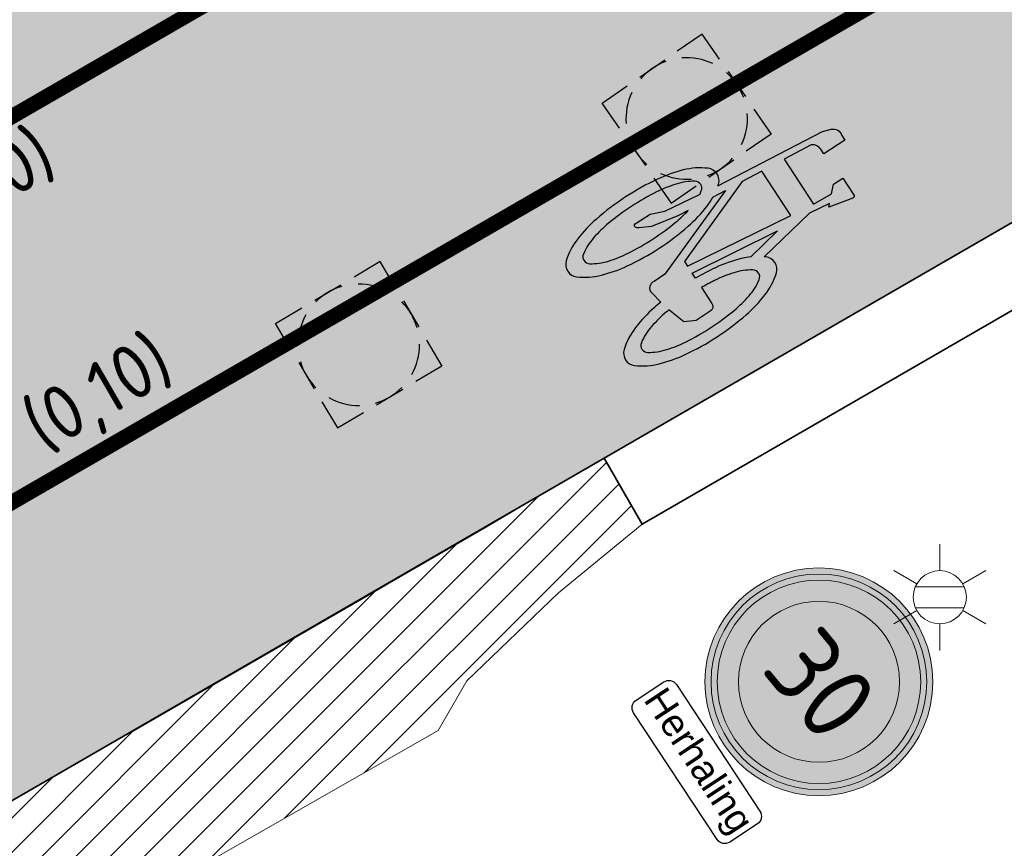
# Model space of a CAD drawing. Header units: metres. Extents: x 191748 to 192615, y 309710 to 310028.
# Tile 59 of 76: x 192196.89 to 192203.37, y 309819.58 to 309825.04. Entities that reach past the tile are written whole.
import ezdxf
from ezdxf.enums import TextEntityAlignment as Align

# ---------------------------------------------------------------- set-up
doc = ezdxf.new("R2010")
doc.units = ezdxf.units.M
doc.linetypes.add('VW-1-1_STREEP', pattern=[2, 1, -1])
doc.linetypes.add('VW-11_STREEP', pattern=[2, 1, -1])
for name, color, linetype, lineweight in [('B-ME-IE-MEUBILAIR_WEGMEUBILAIR_LICHTMAST-S', 7, 'Continuous', 13), ('N-WE-RI-OVERIG_RIOOLPUT-OPHOOGTEBRENGEN-S-200', 7, 'Continuous', 25), ('N-WE-VH-GOOT-G', 170, 'Continuous', 35), ('N-WE-VH-HERSTRATEN-A', 252, 'Continuous', 9), ('N-WE-VH-HERSTRATEN-G', 8, 'Continuous', 9), ('N-WE-VH-KANTVERHARDING-G', 5, 'Continuous', 35), ('N-WE-VH-VERHARDING_ASFALT-A', 253, 'Continuous', 9), ('N-WE-VW-VERKEERSTEKEN_BORD_A-S-200', 7, 'Continuous', 25), ('N-WE-VW-VERKEERSTEKEN_ONDERBORD-S-200', 7, 'Continuous', 25)]:
    doc.layers.add(name, color=color, linetype=linetype, lineweight=lineweight)
doc.layers.add('N-WE-IE-MEUBILAIR_WEGMEUBILAIR_VERKEERSBORD-S', color=7, linetype='Continuous')
doc.layers.add('N-WE-IE-MEUBILAIR_WEGMEUBILAIR_VERKEERSBORD_WIPEOUT-G', color=7, linetype='Continuous', plot=False)
for name, color, linetype, lineweight, true_color in [('N-WE-VH-GESLOTENVERHARDING_ASFALT_COATING_ROOD-A', 7, 'Continuous', 9, 0xf2beba), ('N-WE-VW-MARKERING_LANGS_STREEP_11-G', 7, 'VW-11_STREEP', 13, 0xf7f7f7), ('N-WE-VW-MARKERING_SYMBOOL-S', 7, 'Continuous', 25, 0xf7f7f7)]:
    doc.layers.add(name, color=color, linetype=linetype, lineweight=lineweight, true_color=true_color)
doc.layers.add('N-WE-VW-MARKERING-T', color=7, linetype='Continuous', true_color=0xf7f7f7)
doc.styles.add('NLCS-ISO-ANNOTATIVE-T18', font='NLCS-ISO.ttf', dxfattribs={"height": 1.8})
doc.styles.add('NLCS-ISO-M200-T18', font='NLCS-ISO.ttf', dxfattribs={"height": 0.36})
doc.styles.add('NLCS-RVV-M200-T25', font='NLCS-RVV.ttf')
doc.styles.add('VB', font='arial.ttf')

# ---------------------------------------------------------------- blocks, each defined once
blk = doc.blocks.new('SVW-MARKERING_SYMBOOL_FIETS_2.0')
h = blk.add_hatch(color=256)
h.paths.add_polyline_path([(-0.0893796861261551, 1.999999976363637), (-0.1260769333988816, 1.999999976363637), (-0.1260769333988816, 2), (-0.1627741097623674, 2, 0.2360683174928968), (-0.1994714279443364, 1.963302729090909), (-0.2178200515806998, 1.90825685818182), (-0.2942099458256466, 1.135263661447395, 0.006813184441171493), (-0.3019926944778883, 1.144906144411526, 0.2231196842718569), (-0.3646090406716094, 1.174311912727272, 0.2231196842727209), (-0.4272253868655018, 1.144906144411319, 0.09064812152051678), (-0.5073278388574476, 1.002337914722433, 0.04745077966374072), (-0.5494175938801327, 0.8275192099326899, 0.03537354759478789), (-0.5664439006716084, 0.5871559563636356, 0.03537354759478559), (-0.5494175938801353, 0.346792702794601, 0.04745077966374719), (-0.5073278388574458, 0.1719739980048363, 0.09064812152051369), (-0.4272253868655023, 0.02940576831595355, 0.2231196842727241), (-0.3646090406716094, 0, 0.223119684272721), (-0.3019926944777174, 0.02940576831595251, 0.0906481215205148), (-0.2218902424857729, 0.1719739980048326, 0.04745077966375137), (-0.1798004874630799, 0.3467927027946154, 0.03537354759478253), (-0.1627741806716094, 0.5871559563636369, 0.03537354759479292), (-0.1798004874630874, 0.8275192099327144, 0.04745077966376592), (-0.2218902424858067, 1.002337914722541, 0.038863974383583), (-0.2499456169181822, 1.06710290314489), (-0.2416865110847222, 1.160706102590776), (0.002363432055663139, 0.5253944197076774), (0.002363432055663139, 0.440366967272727, 0.5446649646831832), (0.05740930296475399, 0.3853210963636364), (0.1407486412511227, 0.4032653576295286, 0.008345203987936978), (0.1478301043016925, 0.3467927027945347, 0.04745077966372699), (0.1899198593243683, 0.1719739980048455, 0.09064812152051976), (0.2700223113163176, 0.02940576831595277, 0.2231196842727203), (0.3326386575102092, 0, 0.2231196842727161), (0.3952550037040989, 0.02940576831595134, 0.09064812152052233), (0.4753574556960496, 0.171973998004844, 0.04745077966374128), (0.5174472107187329, 0.3467927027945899, 0.03537354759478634), (0.5344735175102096, 0.5871559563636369, 0.03537354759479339), (0.5174472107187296, 0.8275192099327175, 0.04745077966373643), (0.4753574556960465, 1.002337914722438, 0.09064812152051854), (0.3952550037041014, 1.14490614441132, 0.22311968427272), (0.3326386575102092, 1.174311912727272, 0.2231196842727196), (0.2700223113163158, 1.14490614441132, 0.006813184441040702), (0.2622395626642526, 1.135263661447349), (0.1858496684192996, 1.541284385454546), (0.2041982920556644, 1.688073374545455), (0.222546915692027, 1.66972475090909), (0.2592441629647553, 1.834862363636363, 0.5489458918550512), (0.2408955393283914, 1.853210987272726), (0.1124551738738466, 1.853210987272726), (0.1124551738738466, 1.779816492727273), (0.1589383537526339, 1.733333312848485), (0.1491524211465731, 1.596330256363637), (-0.2032490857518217, 1.596330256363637), (-0.185406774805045, 1.798543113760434, -0.2817769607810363), (-0.1260769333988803, 1.834862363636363), (-0.0893796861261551, 1.834862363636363)])
h.paths.add_polyline_path([(0.1308037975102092, 1.431192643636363), (0.03906067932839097, 0.6788990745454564), (0.002363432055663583, 0.6788990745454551), (-0.2306719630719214, 1.285537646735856), (-0.2178200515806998, 1.431192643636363)], flags=16)
h.paths.add_polyline_path([(0.1675010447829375, 1.302752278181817), (0.2155579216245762, 1.062467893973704, 0.03598583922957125), (0.1899198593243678, 1.002337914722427, 0.04745077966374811), (0.1478301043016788, 0.8275192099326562, 0.02190482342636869), (0.1332736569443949, 0.6788990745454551), (0.09410655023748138, 0.6788990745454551)], flags=16)
h.paths.add_polyline_path([(-0.3266833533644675, 1.025730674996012, -0.01664003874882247), (-0.3127564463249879, 1.003573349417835), (-0.3462604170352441, 0.7522935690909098), (-0.3829576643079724, 0.6605504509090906), (-0.3829576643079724, 0.5504587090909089, 0.7207592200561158), (-0.3646090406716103, 0.5321100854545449, 0.1622776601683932), (-0.3462604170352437, 0.5504587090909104), (-0.3095631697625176, 0.6238532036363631), (-0.2728659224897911, 0.8073394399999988), (-0.2662235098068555, 0.8826201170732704, -0.03090717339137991), (-0.2470638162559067, 0.7756656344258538, -0.02887400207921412), (-0.2361686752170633, 0.5871559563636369, -0.0288740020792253), (-0.2470638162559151, 0.3986462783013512, -0.03940657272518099), (-0.2737879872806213, 0.2627950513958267, -0.08052682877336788), (-0.3266833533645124, 0.1485812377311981, -0.249059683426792), (-0.3646090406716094, 0.128440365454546, -0.2490596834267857), (-0.4025347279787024, 0.1485812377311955, -0.08052682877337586), (-0.455430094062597, 0.262795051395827, -0.03940657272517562), (-0.4821542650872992, 0.3986462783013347, -0.02887400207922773), (-0.4930494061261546, 0.5871559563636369, -0.02887400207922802), (-0.4821542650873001, 0.7756656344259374, -0.03940657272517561), (-0.4554300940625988, 0.9115168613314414, -0.08052682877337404), (-0.4025347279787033, 1.025730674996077, -0.2490596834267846), (-0.3646090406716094, 1.045871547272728, -0.2490596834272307)], flags=16)
h.paths.add_polyline_path([(0.3326386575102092, 1.045871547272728, -0.2490596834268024), (0.3705643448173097, 1.025730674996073, -0.08052682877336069), (0.4234597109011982, 0.9115168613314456, -0.03940657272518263), (0.4501838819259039, 0.7756656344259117, -0.02887400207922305), (0.4610790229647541, 0.5871559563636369, -0.02887400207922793), (0.4501838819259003, 0.3986462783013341, -0.03940657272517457), (0.423459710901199, 0.2627950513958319, -0.08052682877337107), (0.3705643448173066, 0.1485812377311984, -0.2490596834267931), (0.3326386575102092, 0.128440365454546, -0.2490596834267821), (0.2947129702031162, 0.1485812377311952, -0.08052682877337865), (0.2418176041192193, 0.2627950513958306, -0.03940657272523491), (0.2150934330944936, 0.3986462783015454, -0.003097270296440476), (0.2128827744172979, 0.418796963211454), (0.3326386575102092, 0.4587155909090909), (0.3693359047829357, 0.5321100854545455), (0.3693359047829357, 0.6422018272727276, 0.4142135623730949), (0.3326386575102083, 0.6788990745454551), (0.2067722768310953, 0.6788990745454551, -0.01484253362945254), (0.2150934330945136, 0.775665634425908, -0.0394065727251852), (0.2418176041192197, 0.9115168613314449, -0.08052682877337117), (0.2947129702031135, 1.025730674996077, -0.2490596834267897)], flags=16)
at = {"flags": 128}
for points in [[(-0.2942099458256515, 1.135263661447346), (-0.2178200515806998, 1.908256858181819), (-0.1994714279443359, 1.96330272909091, -0.4142135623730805), (-0.1260769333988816, 1.999999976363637), (-0.0893796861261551, 1.999999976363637), (-0.0893796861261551, 1.834862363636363), (-0.1260769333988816, 1.834862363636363, 0.2817769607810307), (-0.185406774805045, 1.798543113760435), (-0.2032490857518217, 1.596330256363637), (0.1491524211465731, 1.596330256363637), (0.1589383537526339, 1.733333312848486), (0.1124551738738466, 1.779816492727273), (0.1124551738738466, 1.853210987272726), (0.2408955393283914, 1.853210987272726, -0.5489458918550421), (0.2592441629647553, 1.834862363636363), (0.222546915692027, 1.66972475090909), (0.2041982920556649, 1.688073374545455), (0.1858496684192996, 1.541284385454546), (0.2622395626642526, 1.135263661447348)], [(-0.3019926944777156, 1.144906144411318, 0.22311968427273), (-0.3646090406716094, 1.174311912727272, 0.2231196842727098), (-0.4272253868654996, 1.144906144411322, 0.09064812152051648), (-0.5073278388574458, 1.002337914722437, 0.04745077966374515), (-0.5494175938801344, 0.827519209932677, 0.03537354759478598), (-0.5664439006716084, 0.5871559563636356, 0.0353735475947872), (-0.5494175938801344, 0.34679270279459, 0.04745077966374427), (-0.5073278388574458, 0.1719739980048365, 0.09064812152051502), (-0.4272253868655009, 0.0294057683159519, 0.2231196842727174), (-0.3646090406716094, 0, 0.2231196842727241), (-0.3019926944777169, 0.0294057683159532, 0.09064812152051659), (-0.2218902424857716, 0.1719739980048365, 0.04745077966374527), (-0.1798004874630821, 0.3467927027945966, 0.03537354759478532), (-0.1627741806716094, 0.5871559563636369, 0.03537354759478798), (-0.1798004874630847, 0.827519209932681, 0.04745077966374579), (-0.2218902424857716, 1.002337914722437, 0.03886397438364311), (-0.2499456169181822, 1.067102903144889), (-0.2416865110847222, 1.160706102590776), (0.002363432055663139, 0.5253944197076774), (0.002363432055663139, 0.440366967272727, 0.544664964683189), (0.05740930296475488, 0.3853210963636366), (0.1407486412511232, 0.4032653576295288, 0.008345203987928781), (0.1478301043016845, 0.34679270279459, 0.04745077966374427), (0.1899198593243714, 0.1719739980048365, 0.09064812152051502), (0.270022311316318, 0.0294057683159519, 0.2231196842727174), (0.3326386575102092, 0, 0.2231196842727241), (0.3952550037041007, 0.0294057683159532, 0.09064812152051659), (0.4753574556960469, 0.1719739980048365, 0.04745077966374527), (0.5174472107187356, 0.3467927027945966, 0.03537354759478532), (0.5344735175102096, 0.5871559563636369, 0.03537354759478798), (0.5174472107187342, 0.827519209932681, 0.04745077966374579), (0.4753574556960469, 1.002337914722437, 0.09064812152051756), (0.3952550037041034, 1.144906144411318, 0.22311968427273), (0.3326386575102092, 1.174311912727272, 0.2231196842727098), (0.270022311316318, 1.144906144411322)]]:
    blk.add_lwpolyline(points, format="xyb", dxfattribs=at)
blk.add_lwpolyline([(-0.2306719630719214, 1.285537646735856), (0.002363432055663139, 0.6788990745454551), (0.03906067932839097, 0.6788990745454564), (0.1308037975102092, 1.431192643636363), (-0.2178200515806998, 1.431192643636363)], close=True, dxfattribs=at)
for points in [[(0.2155579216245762, 1.062467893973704, 0.03598583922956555), (0.1899198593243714, 1.002337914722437, 0.04745077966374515), (0.1478301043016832, 0.827519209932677, 0.02190482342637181), (0.1332736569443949, 0.6788990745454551), (0.09410655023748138, 0.6788990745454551), (0.167501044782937, 1.302752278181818)], [(-0.2662235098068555, 0.8826201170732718), (-0.2728659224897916, 0.8073394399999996), (-0.3095631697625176, 0.6238532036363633), (-0.3462604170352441, 0.5504587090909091, -0.1622776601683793), (-0.3646090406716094, 0.5321100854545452, -0.7207592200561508), (-0.3829576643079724, 0.5504587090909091), (-0.3829576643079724, 0.6605504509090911), (-0.3462604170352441, 0.7522935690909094), (-0.3127564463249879, 1.003573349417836, 0.01664003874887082), (-0.3266833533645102, 1.025730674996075, 0.2490596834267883), (-0.3646090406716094, 1.045871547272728, 0.2490596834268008), (-0.4025347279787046, 1.025730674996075, 0.08052682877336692), (-0.4554300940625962, 0.9115168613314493, 0.0394065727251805), (-0.4821542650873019, 0.7756656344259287, 0.02887400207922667), (-0.4930494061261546, 0.5871559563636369, 0.02887400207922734), (-0.4821542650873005, 0.3986462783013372, 0.03940657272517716), (-0.4554300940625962, 0.2627950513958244, 0.08052682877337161), (-0.4025347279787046, 0.1485812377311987, 0.2490596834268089), (-0.3646090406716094, 0.128440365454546, 0.2490596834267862), (-0.3266833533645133, 0.1485812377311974, 0.08052682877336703), (-0.2737879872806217, 0.2627950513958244, 0.0394065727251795), (-0.247063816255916, 0.3986462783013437, 0.02887400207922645), (-0.2361686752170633, 0.5871559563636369, 0.02887400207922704), (-0.247063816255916, 0.7756656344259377, 0.0309071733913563)], [(0.4610790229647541, 0.5871559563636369, 0.02887400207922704), (0.4501838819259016, 0.7756656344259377, 0.0394065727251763), (0.4234597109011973, 0.9115168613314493, 0.08052682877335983), (0.3705643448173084, 1.025730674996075, 0.2490596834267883), (0.3326386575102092, 1.045871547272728, 0.2490596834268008), (0.2947129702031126, 1.025730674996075, 0.08052682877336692), (0.2418176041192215, 0.9115168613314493, 0.0394065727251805), (0.2150934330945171, 0.7756656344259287, 0.01484253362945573), (0.2067722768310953, 0.6788990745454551), (0.3326386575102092, 0.6788990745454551, -0.4142135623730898), (0.3693359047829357, 0.6422018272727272), (0.3693359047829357, 0.5321100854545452), (0.3326386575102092, 0.4587155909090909), (0.2128827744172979, 0.4187969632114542, 0.003097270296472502), (0.2150934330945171, 0.3986462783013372, 0.03940657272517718), (0.2418176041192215, 0.2627950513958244, 0.0805268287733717), (0.2947129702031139, 0.1485812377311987, 0.2490596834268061), (0.3326386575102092, 0.128440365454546, 0.2490596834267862), (0.3705643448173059, 0.1485812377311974, 0.08052682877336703), (0.4234597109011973, 0.2627950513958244, 0.0394065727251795), (0.4501838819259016, 0.3986462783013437, 0.02887400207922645)]]:
    blk.add_lwpolyline(points, format="xyb", close=True, dxfattribs=at)
for centre, radius, start, end in [((-0.6519019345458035, 0.8545213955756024), 0.4547084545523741, 38.12735981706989, 39.68880251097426), ((0.6199315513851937, 0.8545213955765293), 0.454708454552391, 140.3111974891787, 141.8726401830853)]:
    blk.add_arc(centre, radius, start, end)
blk = doc.blocks.new('N-SVW-VERKEERSTEKEN_BORD_A01_030-SO')
at = {"true_color": 0xff0000}
h = blk.add_hatch(color=1, dxfattribs=at)
h.dxf.hatch_style = 1
h.paths.add_polyline_path([(-3.75, 0), (-3.55, 0, -1), (3.550000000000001, 0), (3.75, 0, 1)])
at = {"true_color": 0xffffff}
h = blk.add_hatch(color=7, dxfattribs=at)
h.dxf.hatch_style = 1
h.paths.add_polyline_path([(-3.55, 0), (-3.35, 0, -1), (3.35, 0), (3.550000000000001, 0, 1)])
at = {"true_color": 0xff0000}
h = blk.add_hatch(color=1, dxfattribs=at)
h.dxf.hatch_style = 1
h.paths.add_polyline_path([(-3.35, 0), (-2.649999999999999, 0, -1), (2.649999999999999, 0), (3.35, 0, 1)])
at = {"true_color": 0xffffff}
h = blk.add_hatch(color=7, dxfattribs=at)
h.dxf.hatch_style = 1
h.paths.add_polyline_path([(-2.649999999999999, 0), (2.649999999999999, 0, 1)])
at = {"true_color": 0xff0000}
h = blk.add_hatch(color=1, dxfattribs=at)
h.dxf.hatch_style = 1
h.paths.add_polyline_path([(3.75, 0), (3.550000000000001, 0, -1), (-3.55, 0), (-3.75, 0, 1)])
at = {"true_color": 0xffffff}
h = blk.add_hatch(color=7, dxfattribs=at)
h.dxf.hatch_style = 1
h.paths.add_polyline_path([(3.550000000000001, 0), (3.35, 0, -1), (-3.35, 0), (-3.55, 0, 1)])
at = {"true_color": 0xff0000}
h = blk.add_hatch(color=1, dxfattribs=at)
h.dxf.hatch_style = 1
h.paths.add_polyline_path([(3.35, 0), (2.649999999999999, 0, -1), (-2.649999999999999, 0), (-3.35, 0, 1)])
at = {"true_color": 0xffffff}
h = blk.add_hatch(color=7, dxfattribs=at)
h.dxf.hatch_style = 1
h.paths.add_polyline_path([(2.649999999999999, 0), (-2.649999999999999, 0, 1)])
at = {"color": 1, "lineweight": 0, "true_color": 0xff0000}
blk.add_circle((0, 0), 3.75, dxfattribs=at)
at = {"color": 7, "lineweight": 0, "true_color": 0xffffff}
for radius in [3.55, 3.35, 2.649999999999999]:
    blk.add_circle((0, 0), radius, dxfattribs=at)
at = {"color": 250, "true_color": 0x191919, "style": 'NLCS-RVV-M200-T25'}
blk.add_text('30', height=2.5, dxfattribs=at).set_placement((0.09999999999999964, 0), align=Align.MIDDLE_CENTER)
blk = doc.blocks.new('B311')
blk.add_wipeout([(-2.800000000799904, 0.09999999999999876), (2.80000000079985, 0.09999999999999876), (2.80000000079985, 1.7870815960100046), (-2.800000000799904, 1.7870815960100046)]).dxf.layer = 'N-WE-IE-MEUBILAIR_WEGMEUBILAIR_VERKEERSBORD_WIPEOUT-G'
at = {"layer": 'N-WE-IE-MEUBILAIR_WEGMEUBILAIR_VERKEERSBORD-S', "color": 7, "linetype": 'Continuous'}
blk.add_lwpolyline([(-2.500000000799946, 1.787081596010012), (2.500000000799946, 1.787081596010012, -0.414213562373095), (2.8000000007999, 1.48708159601), (2.8000000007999, 0.4000000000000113, -0.4142135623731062), (2.500000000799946, 0.09999999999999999), (-2.500000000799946, 0.09999999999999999, -0.414213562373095), (-2.8000000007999, 0.4000000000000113), (-2.8000000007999, 1.48708159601, -0.414213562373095)], format="xyb", close=True, dxfattribs=at)
at = {"layer": 'N-WE-IE-MEUBILAIR_WEGMEUBILAIR_VERKEERSBORD-S', "color": 7, "linetype": 'Continuous', "style": 'VB'}
blk.add_text('Herhaling', height=0.9, dxfattribs=at).set_placement((0, 0.9326574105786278), align=Align.MIDDLE)
blk = doc.blocks.new('SRI-PUT_OPHOOGTEBRENGEN-SO')
for p, q in [((-0.5, 2), (0.5, 2)), ((-2, -0.4999999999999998), (-2, 0.5)), ((2, -0.4999999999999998), (2, 0.5000000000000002)), ((-0.5, -2), (0.5, -2))]:
    blk.add_line(p, q)
for points in [[(-1, 2), (-2, 2), (-2, 0.9999999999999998)], [(1, 2), (2, 2), (2, 0.9999999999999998)], [(-1, -2), (-2, -2), (-2, -0.9999999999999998)], [(1, -2), (2, -2), (2, -0.9999999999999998)]]:
    blk.add_lwpolyline(points)
for start, end in [(75.52248781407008, 104.4775121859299), (120, 150), (30, 59.99999999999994), (165.5224878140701, 194.4775121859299), (345.5224878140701, 14.47751218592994), (209.9999999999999, 239.9999999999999), (300.0000000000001, 330.0000000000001), (255.52248781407, 284.4775121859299)]:
    blk.add_arc((0, 0), 2, start, end)
blk = doc.blocks.new('B-SIE-WEG_LICHTMAST-SO')
at = {"color": 0, "linetype": 'ByBlock', "lineweight": -2}
for points in [[(5.772554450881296e-10, 0.8750000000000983), (1.154461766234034e-09, 1.75)], [(-0.7577727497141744, 0.4375000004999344), (-1.515543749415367, 0.8750000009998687)], [(0.7577727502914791, 0.4374999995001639), (1.515543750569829, 0.8749999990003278)], [(-0.8038227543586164, 0.3456790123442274), (0.8038227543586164, 0.3456790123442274)], [(-0.7577727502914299, -0.4374999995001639), (-1.51554375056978, -0.8749999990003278)], [(-0.8038227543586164, -0.3456790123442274), (0.8038227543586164, -0.3456790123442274)], [(0.7577727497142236, -0.4375000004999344), (1.515543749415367, -0.8750000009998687)], [(-5.772554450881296e-10, -0.8750000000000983), (-1.154412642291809e-09, -1.75)]]:
    blk.add_lwpolyline(points, dxfattribs=at)
blk.add_circle((0, 0), 0.8749999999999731, dxfattribs=at)
at = {"color": 0, "linetype": 'ByBlock', "lineweight": -2, "style": 'NLCS-ISO-ANNOTATIVE-T18'}
blk.add_attdef('SYMBOOL', (2.5, -2.5), '', height=1.8, dxfattribs=at)

msp = doc.modelspace()

# ---------------------------------------------------------------- hatches: boundary and pattern name
at = {"layer": 'N-WE-VH-GESLOTENVERHARDING_ASFALT_COATING_ROOD-A'}
h = msp.add_hatch(color=256, dxfattribs=at)
h.dxf.hatch_style = 1
edge = h.paths.add_edge_path()
edge.add_line((192051.0774653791, 309808.4195765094), (192057.0811257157, 309758.80851348))
edge.add_line((192057.0811257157, 309758.80851348), (192058.565283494, 309759.0298562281))
edge.add_line((192058.565283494, 309759.0298562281), (192052.5561329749, 309808.6862872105))
edge.add_arc((192068.7381378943, 309810.6445452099), 16.30006311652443, 172.7372160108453, 186.9000706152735, ccw=False)
edge.add_arc((192042.9464646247, 309813.9315084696), 9.700216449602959, 352.7372160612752, 353.558672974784)
edge.add_arc((192068.7432477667, 309810.638999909), 16.30746508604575, 122.85393825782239, 172.2315393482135, ccw=False)
edge.add_arc((192069.4176080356, 309809.2144069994), 17.87123448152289, 94.68040749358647, 122.19239038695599, ccw=False)
edge.add_arc((192068.8067794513, 309807.0628131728), 19.9812120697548, 86.85571442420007, 92.43069995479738, ccw=False)
edge.add_arc((192068.7245158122, 309810.7565854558), 16.30000000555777, 69.28399104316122, 85.85476106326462, ccw=False)
edge.add_line((192074.490415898, 309826.0027127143), (192099.6408618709, 309816.4911196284))
edge.add_arc((192146.0156778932, 309939.1148793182), 131.1000000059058, 249.283991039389, 267.28769582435)
edge.add_line((192139.8119000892, 309808.1617459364), (192141.2483762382, 309808.1163962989))
edge.add_arc((192142.7684526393, 309904.2043735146), 96.09999998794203, 269.0936774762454, 300.0344611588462)
edge.add_line((192190.8685005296, 309821.0082474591), (192194.5697765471, 309823.0909068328))
edge.add_line((192194.5697765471, 309823.0909068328), (192208.7230190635, 309831.2756147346))
edge.add_arc((192084.1208555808, 310046.7414149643), 248.9000004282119, 300.0404543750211, 303.1284289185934)
edge.add_arc((192208.2896435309, 309856.4733086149), 21.6999999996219, 303.1284289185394, 319.3354496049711)
edge.add_line((192224.7499105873, 309842.332954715), (192225.6489243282, 309843.3794636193))
edge.add_arc((192239.5301633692, 309831.4546490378), 18.30000000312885, 125.1354368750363, 139.3354496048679, ccw=False)
edge.add_line((192228.9983091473, 309846.420277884), (192235.1600518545, 309850.7565190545))
edge.add_line((192235.1600518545, 309850.7565190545), (192236.4865745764, 309851.7701852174))
edge.add_arc((192229.1268201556, 309861.0166983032), 11.81795199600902, 308.5180067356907, 324.8070539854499)
edge.add_line((192238.7846379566, 309854.205637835), (192239.3306963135, 309854.9545798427))
edge.add_arc((192239.7560225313, 309855.1015410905), 0.4499999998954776, 142.4942655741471, 199.0613597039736, ccw=False)
edge.add_arc((192266.6089706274, 309834.4922791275), 34.30000000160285, 127.17003413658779, 142.4942657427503, ccw=False)
edge.add_line((192245.8855127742, 309861.8240974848), (192247.0046765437, 309862.637645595))
edge.add_line((192247.0046765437, 309862.637645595), (192247.8553785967, 309863.2301912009))
edge.add_line((192247.8553785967, 309863.2301912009), (192254.0557285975, 309867.5489654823))
edge.add_line((192254.0557285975, 309867.5489654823), (192254.1700393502, 309867.3848525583))
edge.add_line((192254.1700393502, 309867.3848525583), (192255.7091075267, 309868.45687076))
edge.add_line((192255.7091075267, 309868.45687076), (192254.566, 309870.098))
edge.add_line((192254.566, 309870.098), (192247.4733388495, 309865.1572808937))
edge.add_line((192247.4733388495, 309865.1572808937), (192247.5874540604, 309864.9934487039))
edge.add_line((192247.5874540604, 309864.9934487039), (192246.0901905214, 309863.9505489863))
edge.add_arc((192266.6089706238, 309834.4922791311), 35.89999999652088, 124.8586456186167, 145.9195530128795)
edge.add_arc((192228.4265712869, 309860.3247079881), 10.20000000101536, 305.13543687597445, 325.91955301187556, ccw=False)
edge.add_line((192234.2967851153, 309851.9832099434), (192228.1350424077, 309847.6469687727))
edge.add_arc((192239.5301633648, 309831.4546490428), 19.79999999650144, 125.1354368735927, 139.3354496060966)
edge.add_line((192224.51111785, 309844.3569074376), (192223.6121041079, 309843.3103985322))
edge.add_arc((192208.2896435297, 309856.473308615), 20.20000000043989, 303.128428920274, 319.33544960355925, ccw=False)
edge.add_arc((192084.1208557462, 310046.741414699), 247.4000001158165, 300.0404543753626, 303.12842892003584, ccw=False)
edge.add_line((192207.9721020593, 309832.5741229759), (192193.8265035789, 309824.3938355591))
edge.add_line((192193.8265035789, 309824.3938355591), (192190.1252659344, 309822.3111977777))
edge.add_arc((192142.768452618, 309904.2043735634), 94.6000000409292, 295.4844754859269, 300.0397409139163, ccw=False)
edge.add_line((192183.4716656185, 309818.8087737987), (192183.0189620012, 309818.594464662))
edge.add_arc((192142.7684526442, 309904.204373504), 94.59999997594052, 287.2480245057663, 295.1811174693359, ccw=False)
edge.add_line((192170.8181706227, 309813.8585196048), (192159.1426590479, 309811.0322459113))
edge.add_arc((192142.7684526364, 309904.2043735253), 94.59999999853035, 269.0985400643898, 279.96746087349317, ccw=False)
edge.add_arc((192141.9846298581, 309854.2105175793), 44.60000006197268, 267.27836996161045, 269.0949207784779, ccw=False)
edge.add_arc((192146.0156777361, 309939.1148793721), 129.6000000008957, 249.28399111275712, 267.2806065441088, ccw=False)
edge.add_line((192100.1714661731, 309817.8941374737), (192075.0210202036, 309827.4057305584))
edge.add_arc((192068.7245158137, 309810.7565854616), 17.7999999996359, 69.28399102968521, 123.0926038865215)
edge.add_arc((192054.5286765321, 309832.5391047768), 8.200000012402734, 292.5779463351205, 303.0926038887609, ccw=False)
edge.add_arc((192068.7245154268, 309810.756585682), 17.99999958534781, 127.8612765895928, 168.1940758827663)
edge.add_arc((192042.9203814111, 309813.9419657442), 8.200000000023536, -7.0372807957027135, 3.4774068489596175, ccw=False)
edge.add_arc((192068.7245158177, 309810.7565854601), 17.80000000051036, 172.9627625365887, 187.543856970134)
edge.add_line((192051.0785808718, 309808.4197115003), (192051.0774653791, 309808.4195765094))
h = msp.add_hatch(color=256, dxfattribs=at)
h.dxf.hatch_style = 1
edge = h.paths.add_edge_path()
edge.add_arc((192244.0243701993, 309849.036280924), 0.4499999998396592, 230.4225353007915, 287.348414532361)
edge.add_arc((192233.6897319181, 309881.2700922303), 34.30000000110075, 287.7710036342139, 307.1700341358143)
edge.add_arc((192233.689733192, 309881.2700932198), 34.30000001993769, 307.1700314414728, 315.9919136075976)
edge.add_arc((192266.8487255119, 309849.2436790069), 11.80000000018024, 120.7354877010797, 136.0055259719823, ccw=False)
edge.add_line((192260.818035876, 309859.3862024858), (192261.6775717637, 309859.8972778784))
edge.add_line((192261.6775717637, 309859.8972778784), (192261.5753566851, 309860.0691850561))
edge.add_line((192261.5753566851, 309860.0691850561), (192270.857, 309865.588))
edge.add_line((192270.857, 309865.588), (192271.6236130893, 309864.2986961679))
edge.add_line((192271.6236130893, 309864.2986961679), (192262.9461587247, 309859.139128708))
edge.add_arc((192268.0569126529, 309850.5437698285), 9.99999999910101, 120.7354877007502, 138.2013745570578)
edge.add_arc((192233.6897319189, 309881.2700922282), 36.09999999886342, 289.36379946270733, 318.2013745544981, ccw=False)
edge.add_line((192245.6592327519, 309847.2121849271), (192245.5955394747, 309847.401771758))
edge.add_line((192245.5955394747, 309847.401771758), (192244.6476053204, 309847.083305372))
edge.add_arc((192233.6839772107, 309881.2912425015), 35.92191676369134, 284.36949514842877, 287.7706307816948, ccw=False)
edge.add_arc((192245.1302455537, 309836.6122301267), 10.19999999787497, 104.3694951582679, 123.9399972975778)
edge.add_arc((192258.1392042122, 309817.2820200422), 33.50000058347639, 123.9399973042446, 125.1354368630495)
edge.add_line((192238.8595800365, 309844.6781170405), (192233.0580172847, 309840.5953475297))
edge.add_arc((192221.6628963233, 309856.7876672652), 19.80000000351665, 291.26296266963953, 305.13543687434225, ccw=False)
edge.add_line((192228.8433443, 309838.3355354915), (192227.0587217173, 309837.6410688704))
edge.add_arc((192234.3842292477, 309818.8161667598), 20.20000000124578, 111.2629626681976, 123.3955080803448)
edge.add_line((192223.2658404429, 309835.6809653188), (192220.6846251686, 309834.0017217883))
edge.add_line((192220.6846251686, 309834.0017217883), (192219.8426701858, 309833.4635931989))
edge.add_arc((192084.1208556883, 310046.7414148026), 252.8000002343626, 300.0404543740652, 302.4711089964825, ccw=False)
edge.add_line((192210.6754033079, 309827.8994933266), (192196.5308240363, 309819.7197953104))
edge.add_line((192196.5308240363, 309819.7197953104), (192192.8295869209, 309817.6371578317))
edge.add_arc((192142.7684716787, 309904.204339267), 99.99996080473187, 298.6623529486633, 300.0404547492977, ccw=False)
edge.add_line((192190.7331580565, 309816.4582224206), (192190.6371805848, 309816.633802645))
edge.add_arc((192142.7686785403, 309904.2026409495), 99.79827117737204, 269.1016171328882, 298.6627164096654, ccw=False)
edge.add_arc((192141.984624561, 309854.2105173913), 49.79999962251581, 267.28177641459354, 269.1017624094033, ccw=False)
edge.add_arc((192146.0156778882, 309939.1148792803), 134.7999999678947, 262.0982203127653, 267.28177642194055, ccw=False)
edge.add_line((192127.4840057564, 309805.5947792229), (192126.5002487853, 309805.7350156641))
edge.add_line((192126.5002487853, 309805.7350156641), (192113.7508740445, 309808.2331677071))
edge.add_arc((192146.0156775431, 309939.1148779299), 134.7999985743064, 255.7287576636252, 256.15163443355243, ccw=False)
edge.add_arc((192146.0156779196, 309939.1148793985), 134.8000000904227, 249.2839910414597, 255.72875766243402, ccw=False)
edge.add_line((192098.3320379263, 309813.0303422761), (192078.8062263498, 309820.4147669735))
edge.add_line((192078.8062263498, 309820.4147669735), (192078.2031537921, 309820.6428416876))
edge.add_arc((192072.6848690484, 309806.0514560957), 15.60000000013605, 69.28399103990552, 186.6211746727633)
edge.add_line((192057.1889176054, 309804.2527096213), (192058.1706189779, 309795.7954884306))
edge.add_line((192058.1706189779, 309795.7954884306), (192059.8562187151, 309781.2742804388))
edge.add_arc((192556.7199951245, 309838.9494718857), 500.2000000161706, 186.6211746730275, 188.2193609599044)
edge.add_line((192061.6580603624, 309767.43918755), (192062.8420816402, 309759.6676848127))
edge.add_line((192062.8420816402, 309759.6676848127), (192061.298320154, 309759.4374529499))
edge.add_line((192061.298320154, 309759.4374529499), (192060.1734683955, 309767.2247424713))
edge.add_arc((192556.7199952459, 309838.9494719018), 501.7000001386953, 186.6211746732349, 188.2193609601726, ccw=False)
edge.add_line((192058.3662233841, 309781.1013240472), (192056.6806236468, 309795.6225320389))
edge.add_line((192056.6806236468, 309795.6225320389), (192055.6989222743, 309804.0797532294))
edge.add_arc((192072.6848690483, 309806.0514560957), 17.10000000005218, 69.28399104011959, 186.6211746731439, ccw=False)
edge.add_line((192078.7337580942, 309822.0458595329), (192079.3368306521, 309821.8177848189))
edge.add_line((192079.3368306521, 309821.8177848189), (192080.1912720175, 309821.4946454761))
edge.add_line((192080.1912720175, 309821.4946454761), (192098.8626422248, 309814.4333601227))
edge.add_arc((192146.015677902, 309939.1148793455), 133.3000000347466, 249.2839910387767, 256.1356227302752)
edge.add_arc((192146.0156779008, 309939.1148793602), 133.3000000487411, 256.1356227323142, 261.6913552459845)
edge.add_arc((192146.0156778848, 309939.1148792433), 133.2999999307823, 261.6913552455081, 267.2817764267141)
edge.add_arc((192141.9846245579, 309854.2105172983), 48.29999952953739, 267.2817764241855, 269.1017624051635)
edge.add_arc((192142.7684526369, 309904.2043734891), 98.299999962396, 269.1017624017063, 300.0462624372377)
edge.add_line((192191.9871735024, 309819.113789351), (192195.6884480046, 309821.1964478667))
edge.add_line((192195.6884480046, 309821.1964478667), (192209.8243640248, 309829.3711359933))
edge.add_arc((192084.1208557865, 310046.7414146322), 251.1000000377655, 300.0404543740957, 303.1985352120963)
edge.add_arc((192233.4902673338, 309818.468291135), 21.69999999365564, 111.2629626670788, 123.19853521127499, ccw=False)
edge.add_line((192225.6207864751, 309838.6910820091), (192228.2993709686, 309839.7334242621))
edge.add_arc((192221.6628963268, 309856.7876672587), 18.29999999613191, 291.2629626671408, 305.1354368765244)
edge.add_line((192232.1947505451, 309841.8220384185), (192237.9963133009, 309845.904807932))
edge.add_arc((192258.1392035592, 309817.2820209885), 34.99999943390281, 123.93999727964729, 125.1354368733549, ccw=False)
edge.add_line((192238.5978501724, 309846.3188160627), (192239.7848766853, 309847.0833405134))
edge.add_arc((192246.077788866, 309836.8657450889), 11.99999999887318, 105.5881973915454, 121.62848938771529, ccw=False)
edge.add_line((192242.8531319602, 309848.4243603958), (192243.7376658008, 309848.6894371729))
at = {"layer": 'N-WE-VH-HERSTRATEN-A'}
h = msp.add_hatch(dxfattribs=at)
h.set_pattern_fill('ANSI31', color=256, scale=0.05)
h.set_pattern_definition([(45, (0, 0), (-0.1122532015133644, 0.1122532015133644), [])])
edge = h.paths.add_edge_path()
edge.add_line((192196.172, 309813.2230000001), (192197.111558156, 309813.5655640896))
edge.add_line((192197.111558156, 309813.5655640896), (192196.3751674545, 309815.6560616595))
edge.add_arc((192192.6903889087, 309814.021786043), 4.030936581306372, 23.91827807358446, 60.32225498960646)
edge.add_line((192194.686191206, 309817.5239600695), (192199.6397588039, 309820.3570089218))
edge.add_line((192199.6397588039, 309820.3570089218), (192199.8291811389, 309820.6843277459))
edge.add_line((192199.8291811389, 309820.6843277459), (192200.4324781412, 309821.2641016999))
edge.add_line((192200.4324781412, 309821.2641016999), (192200.9832934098, 309821.7170371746))
edge.add_line((192200.9832934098, 309821.7170371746), (192200.7329877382, 309822.1498732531))
edge.add_arc((191942.4613164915, 310264.2846873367), 512.0424298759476, 299.00367770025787, 300.2912032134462, ccw=False)
edge.add_arc((192194.1598296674, 309810.0314784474), 7.283207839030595, 110.2163559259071, 118.0660649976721, ccw=False)
edge.add_arc((192192.6903889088, 309814.021786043), 3.030936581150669, 24.610255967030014, 110.21635593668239, ccw=False)
edge.add_line((192195.446, 309815.284), (192196.172, 309813.2230000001))
at = {"layer": 'N-WE-VH-VERHARDING_ASFALT-A'}
h = msp.add_hatch(color=256, dxfattribs=at)
h.dxf.hatch_style = 1
edge = h.paths.add_edge_path(flags=16)
edge.add_arc((192256.0629673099, 309862.0428111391), 0.6999999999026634, 319.3246451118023, 470.9462286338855)
edge.add_arc((192266.6089706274, 309834.4922791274), 30.20000000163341, 110.9462286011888, 139.324645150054)
edge.add_arc((192244.2357352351, 309853.719560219), 0.6999999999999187, 139.3246451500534, 290.9462286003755)
edge.add_arc((192233.6897319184, 309881.270092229), 30.19999999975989, 290.9462286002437, 319.3246451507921)
edge = h.paths.add_edge_path()
edge.add_line((192271.399803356, 309869.0901268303), (192268.5030420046, 309873.6475649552))
edge.add_arc((192346.6804465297, 309747.3577371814), 148.528876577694, 121.7588199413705, 123.1146476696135)
edge.add_arc((192272.6832243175, 309876.2750104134), 8.451975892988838, 212.2700144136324, 213.6258421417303)
edge.add_arc((192402.5677959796, 309659.4185545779), 252.520061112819, 122.8351254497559, 123.3940986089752)
edge.add_arc((192235.9522543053, 309912.1609069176), 50.1999999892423, 291.53972970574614, 303.3941118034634, ccw=False)
edge.add_arc((192266.608970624, 309834.4922791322), 33.2999999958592, 111.5397297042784, 139.3593063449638)
edge.add_arc((192214.6305602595, 309879.1072412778), 35.19999994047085, 316.3056181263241, 319.3593063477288, ccw=False)
edge.add_arc((192239.7560225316, 309855.1015410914), 0.4500000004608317, 199.0613597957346, 316.30561808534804, ccw=False)
edge.add_line((192239.3306963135, 309854.9545798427), (192238.7846379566, 309854.205637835))
edge.add_arc((192228.9930839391, 309861.1428901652), 11.99999999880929, 308.6423843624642, 324.68267635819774, ccw=False)
edge.add_arc((192214.6305602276, 309879.1072412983), 34.99999997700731, 305.13543687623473, 308.6423843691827, ccw=False)
edge.add_line((192234.7734507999, 309850.4844539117), (192228.9983091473, 309846.420277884))
edge.add_arc((192239.5301633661, 309831.4546490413), 18.29999999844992, 125.1354368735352, 139.3354496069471)
edge.add_line((192225.6489243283, 309843.3794636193), (192224.7499105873, 309842.3329547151))
edge.add_arc((192208.2896435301, 309856.4733086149), 21.70000000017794, 303.12842892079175, 319.3354496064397, ccw=False)
edge.add_arc((192084.1208557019, 310046.7414147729), 248.9000002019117, 300.0404543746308, 303.12842891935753, ccw=False)
edge.add_line((192208.7230190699, 309831.2756147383), (192194.5784397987, 309823.0959167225))
edge.add_line((192194.5784397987, 309823.0959167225), (192195.6797847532, 309821.1914379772))
edge.add_line((192195.6797847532, 309821.1914379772), (192209.8243640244, 309829.371135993))
edge.add_arc((192084.1208556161, 310046.7414149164), 251.1000003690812, 300.0404543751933, 303.1985352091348)
edge.add_arc((192233.4902673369, 309818.4682911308), 21.699999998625, 111.26296267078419, 123.19853521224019, ccw=False)
edge.add_line((192225.6207864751, 309838.6910820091), (192228.2993709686, 309839.7334242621))
edge.add_arc((192221.6628963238, 309856.7876672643), 18.30000000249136, 291.2629626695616, 305.1354368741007)
edge.add_line((192232.1947505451, 309841.8220384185), (192237.9963132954, 309845.9048079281))
edge.add_arc((192258.1392039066, 309817.2820204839), 35.00000004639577, 121.62848939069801, 125.13543687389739, ccw=False)
edge.add_arc((192246.0777888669, 309836.8657450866), 12.00000000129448, 105.5881973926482, 121.62848938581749, ccw=False)
edge.add_line((192242.8531319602, 309848.4243603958), (192243.7424453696, 309848.6855414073))
edge.add_arc((192244.0243588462, 309849.0362903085), 0.4500000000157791, 113.9652555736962, 231.2095140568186, ccw=False)
edge.add_arc((192258.1392038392, 309817.2820206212), 35.19999989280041, 110.91156740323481, 113.9652556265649, ccw=False)
edge.add_arc((192233.689731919, 309881.2700922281), 33.29999999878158, 290.911567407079, 317.8296715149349)
edge.add_arc((192295.5759538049, 309825.2134642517), 50.19999999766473, 123.98108625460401, 137.8296715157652, ccw=False)
edge.add_line((192267.5182098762, 309866.8404147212), (192268.354620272, 309867.3921081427))
edge.add_line((192268.354620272, 309867.3921081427), (192268.4647401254, 309867.2251542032))
edge.add_arc((192402.5568029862, 309659.4353357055), 247.2999999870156, 122.02950076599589, 122.83518353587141, ccw=False)

# ---------------------------------------------------------------- linework, layer by layer
at = {"layer": 'N-WE-VH-GOOT-G'}
msp.add_lwpolyline([(192200.5785511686, 309822.0605638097), (192210.6754033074, 309827.8994933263, 0.01060612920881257), (192219.8426701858, 309833.4635931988), (192220.1111073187, 309833.0417620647, -0.01060612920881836), (192210.9257089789, 309827.4666572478), (192200.9832934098, 309821.7170371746), (192200.7329877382, 309822.1498732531)], format="xyb", dxfattribs=at)
at = {"layer": 'N-WE-VH-HERSTRATEN-G'}
msp.add_lwpolyline([(192196.172, 309813.2230000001), (192197.111558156, 309813.5655640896), (192196.3751674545, 309815.6560616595, 0.1601918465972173), (192194.686191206, 309817.5239600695), (192199.6397588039, 309820.3570089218), (192199.8291811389, 309820.6843277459), (192200.4324781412, 309821.2641016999), (192200.9832934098, 309821.7170371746), (192200.7329877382, 309822.1498732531, -0.00561794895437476), (192190.7331580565, 309816.4582224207, -0.03426421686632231), (192191.643, 309816.8659999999, -0.3919264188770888), (192195.446, 309815.284)], format="xyb", close=True, dxfattribs=at)
at = {"layer": 'N-WE-VH-KANTVERHARDING-G'}
msp.add_lwpolyline([(192190.7331580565, 309816.4582224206, 0.006013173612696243), (192192.8295869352, 309817.6371578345), (192196.5308240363, 309819.7197953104), (192200.5785511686, 309822.0605638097)], format="xyb", dxfattribs=at)
at = {"layer": 'N-WE-VW-MARKERING_LANGS_STREEP_11-G', "linetype": 'VW-1-1_STREEP', "ltscale": 5, "flags": 128}
for points in [[(192067.9593564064, 309827.0260471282, 0.1, 0.1, -0.02530176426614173), (192069.6180823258, 309827.020918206, 0.1, 0.1, -0.07712179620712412), (192074.5393479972, 309825.9842071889, 0.1, 0.1, 0), (192081.174571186, 309823.474846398, 0.1, 0.1, 0), (192099.6408618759, 309816.4911196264, 0.1, 0.1, 0.07869198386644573), (192139.7983709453, 309808.1623875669, 0.1, 0.1, 0.007941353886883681), (192141.2619350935, 309808.1161827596, 0.1, 0.1, 0.1004413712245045), (192178.8370026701, 309815.129855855, 0.1, 0.1, 0.03490403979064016), (192190.8772026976, 309821.0132792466, 0.1, 0.1, 0), (192194.5784397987, 309823.0959167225, 0.1, 0.1, 0), (192208.7230190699, 309831.2756147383, 0.1, 0.1, 0.01347464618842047), (192220.1490743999, 309838.3006946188, 0.1, 0.1, 0.07083458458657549), (192224.7499105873, 309842.3329547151, 0.1, 0.1, 0), (192225.6489243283, 309843.3794636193, 0.1, 0.1, -0.06203865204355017), (192228.9983091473, 309846.420277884, 0.1, 0.1, 0), (192234.7734507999, 309850.4844539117, 0.1, 0.1, 0.01530313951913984), (192236.4865745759, 309851.7701852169, 0, 0, 0)], [(192069.2533912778, 309822.8036189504, 0.1, 0.1, -0.1418413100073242), (192078.7337580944, 309822.0458595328, 0.1, 0.1, 0), (192095.3530855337, 309815.7606318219, 0.1, 0.1, 0), (192098.8626422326, 309814.4333601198, 0.1, 0.1, 0.07869198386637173), (192139.6940378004, 309805.9648629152, 0.1, 0.1, 0.007941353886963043), (192141.2274466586, 309805.9164531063, 0.1, 0.1, 0.01917379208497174), (192148.761875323, 309806.0872553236, 0.1, 0.1, 0.1163447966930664), (192191.9785476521, 309819.1088005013, 0.1, 0.1, 0), (192195.6797847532, 309821.1914379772, 0.1, 0.1, 0), (192209.8243640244, 309829.371135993, 0.1, 0.1, 0.01378059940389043), (192221.6086096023, 309836.6263804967, 0.1, 0.1, -0.0521258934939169), (192225.6207864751, 309838.6910820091, 0.1, 0.1, 0), (192228.2993709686, 309839.7334242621, 0.1, 0.1, 0.06060412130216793), (192232.1947505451, 309841.8220384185, 0.1, 0.1, 0), (192237.9963132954, 309845.9048079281, 0.1, 0.1, -0.01530313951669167), (192239.7848766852, 309847.0833405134, 0, 0, 0)]]:
    msp.add_lwpolyline(points, format="xyseb", dxfattribs=at)

# ---------------------------------------------------------------- block references
at = {"layer": 'B-ME-IE-MEUBILAIR_WEGMEUBILAIR_LICHTMAST-S', "xscale": 0.2, "yscale": 0.2, "zscale": 0.2}
msp.add_blockref('B-SIE-WEG_LICHTMAST-SO', (192202.943, 309821.235), dxfattribs=at)
at = {"layer": 'N-WE-RI-OVERIG_RIOOLPUT-OPHOOGTEBRENGEN-S-200', "xscale": 0.2000000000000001, "yscale": 0.2000000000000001, "zscale": 0.2000000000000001}
for p, rotation in [((192201.2770001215, 309824.388000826), 304.6133696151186), ((192199.1179973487, 309822.8979895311), 300.5680650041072)]:
    msp.add_blockref('SRI-PUT_OPHOOGTEBRENGEN-SO', p, dxfattribs=dict(at, rotation=rotation))
at = {"layer": 'N-WE-VW-MARKERING_SYMBOOL-S', "rotation": 303.1477899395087}
msp.add_blockref('SVW-MARKERING_SYMBOOL_FIETS_2.0', (192200.692743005, 309823.0764995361), dxfattribs=at)
at = {"layer": 'N-WE-VW-VERKEERSTEKEN_BORD_A-S-200', "xscale": 0.2, "yscale": 0.2, "zscale": 0.2, "rotation": 309.4920426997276}
msp.add_blockref('N-SVW-VERKEERSTEKEN_BORD_A01_030-SO', (192202.1473913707, 309820.6776962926), dxfattribs=at)

# ---------------------------------------------------------------- texts
at = {"layer": 'N-WE-VW-MARKERING-T', "char_height": 0.36, "attachment_point": 1, "rotation": 30.045341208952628, "style": 'NLCS-ISO-M200-T18'}
for insert in [(192195.4070918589, 309823.4477518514), (192196.1785549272, 309822.090710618)]:
    msp.add_mtext_dynamic_manual_height_columns('1-1 (0,10)', width=6.089967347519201, gutter_width=12.5, heights=[0], dxfattribs=dict(at, insert=insert))

# ---------------------------------------------------------------- next in the draw order: block references
at = {"layer": 'N-WE-VW-VERKEERSTEKEN_ONDERBORD-S-200', "xscale": 0.2, "yscale": 0.2, "zscale": 0.2, "rotation": 303.4008678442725}
msp.add_blockref('B311', (192201.1856126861, 309820.0455883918), dxfattribs=at)

doc.saveas('drawing.dxf')
